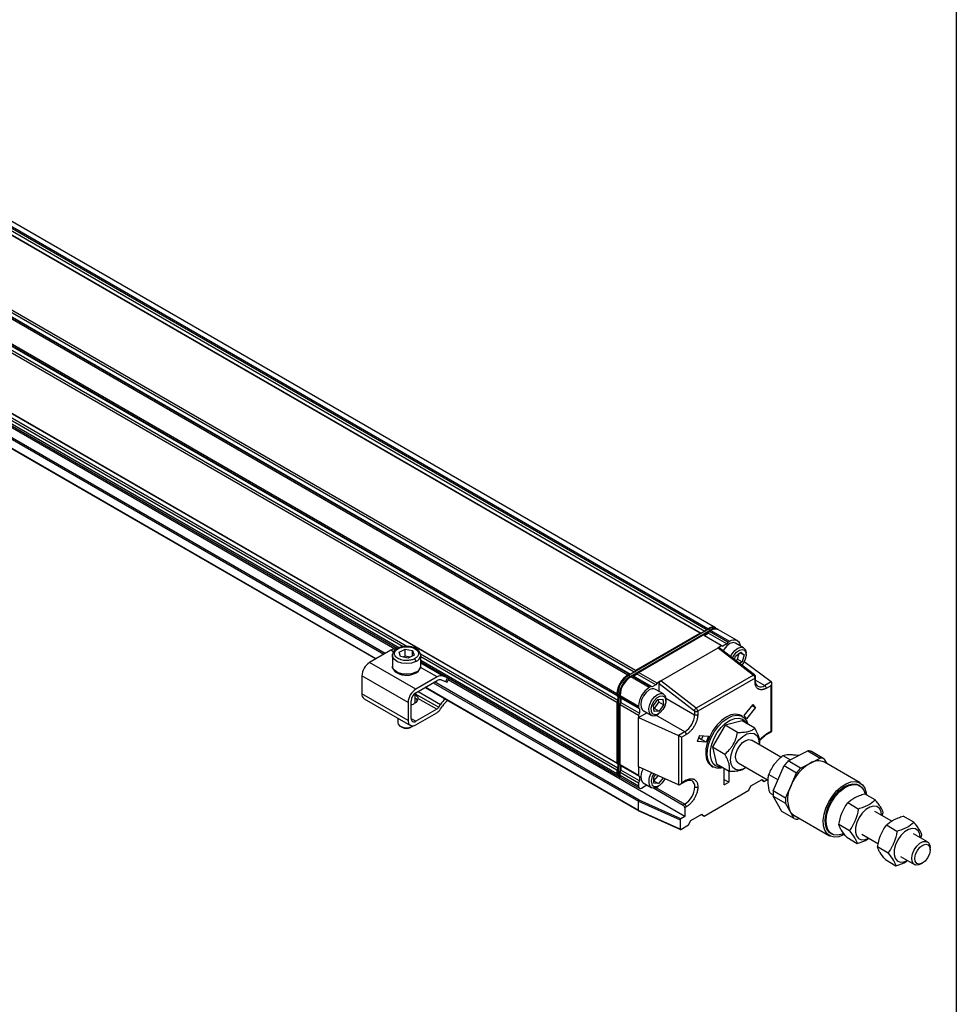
# Model space of a CAD drawing. Header units: millimetres. Extents: x 16 to 683, y 16 to 524.
# Tile 7 of 8: x 580 to 683, y 309 to 416. Entities that reach past the tile are written whole.
import ezdxf

# ---------------------------------------------------------------- set-up
doc = ezdxf.new("R2010")
doc.units = ezdxf.units.MM
doc.header["$LTSCALE"] = 2.5
doc.layers.add('TEXT', color=140, linetype='Continuous', lineweight=25)

msp = doc.modelspace()

# ---------------------------------------------------------------- linework, layer by layer
for p, q in [((654.637, 349.316), (385.263, 504.822)), ((654.756, 349.286), (385.397, 504.783)), ((655.16, 349.519), (385.801, 505.016)), ((655.31, 349.704), (385.936, 505.211)), ((655.479, 349.802), (386.105, 505.308)), ((656.312, 349.884), (386.938, 505.39)), ((646.724, 344.748), (377.35, 500.254)), ((646.892, 344.845), (377.518, 500.351)), ((647.011, 344.815), (377.653, 500.312)), ((647.415, 345.048), (378.057, 500.546)), ((647.566, 345.234), (378.192, 500.74)), ((645.545, 342.706), (376.171, 498.213)), ((645.545, 342.512), (376.171, 498.018)), ((645.545, 341.734), (376.171, 497.241)), ((645.631, 342.424), (376.272, 497.921)), ((645.631, 341.957), (376.272, 497.454)), ((645.545, 335.124), (376.171, 490.631)), ((645.631, 335.036), (376.272, 490.533)), ((622.587, 347.872), (400.157, 476.279)), ((622.173, 347.839), (400.185, 475.99)), ((621.772, 347.682), (400.185, 475.601)), ((400.185, 475.44), (621.551, 347.649)), ((620.224, 347.098), (401.694, 473.252)), ((621.257, 347.59), (403.192, 473.476)), ((400.656, 472.653), (619.186, 346.499)), ((619.214, 346.515), (400.684, 472.669)), ((401.56, 473.175), (620.089, 347.02)), ((655.564, 349.752), (646.809, 344.698)), ((646.975, 344.603), (655.73, 349.657)), ((655.31, 349.704), (655.196, 349.54)), ((655.479, 349.802), (655.31, 349.704)), ((655.564, 349.752), (655.73, 349.657)), ((655.647, 349.51), (655.815, 349.607)), ((655.73, 349.657), (655.773, 349.583)), ((655.815, 349.607), (657.836, 348.441)), ((656.563, 349.739), (656.397, 349.835)), ((658.669, 348.523), (656.649, 349.69)), ((654.637, 349.316), (647.566, 345.234)), ((647.902, 345.039), (654.973, 349.121)), ((654.751, 349.283), (654.637, 349.316)), ((654.973, 349.121), (656.994, 347.955)), ((654.973, 349.121), (655.088, 349.088)), ((655.533, 349.345), (655.088, 349.088)), ((655.088, 349.088), (655.108, 349.082)), ((655.108, 349.082), (655.512, 349.316)), ((655.108, 349.082), (657.128, 347.916)), ((655.512, 349.316), (655.533, 349.345)), ((657.533, 348.149), (655.512, 349.316)), ((655.533, 349.345), (655.647, 349.51)), ((657.667, 348.344), (655.647, 349.51)), ((620.84, 347.453), (618.514, 346.111)), ((621.142, 347.279), (620.84, 347.453)), ((621.738, 347.245), (622.389, 347.572)), ((622.389, 347.572), (623.205, 347.41)), ((622.393, 346.823), (622.389, 347.572)), ((623.195, 346.832), (623.205, 347.41)), ((623.205, 347.41), (623.371, 346.921)), ((650.327, 344.106), (656.59, 347.722)), ((656.994, 347.955), (656.59, 347.722)), ((656.59, 347.722), (660.462, 344.741)), ((660.579, 344.754), (656.717, 347.727)), ((656.994, 347.955), (657.128, 347.916)), ((657.533, 348.149), (657.128, 347.916)), ((657.242, 347.583), (657.135, 347.405)), ((657.667, 348.344), (657.533, 348.149)), ((657.667, 348.344), (657.836, 348.441)), ((659.378, 347.729), (658.502, 348.235)), ((621.007, 346.888), (621.025, 347.026)), ((621.032, 347.011), (621.007, 346.896)), ((621.007, 346.888), (621.007, 345.722)), ((621.903, 346.756), (621.738, 347.245)), ((622.719, 346.594), (621.903, 346.756)), ((622.393, 346.823), (622.158, 346.705)), ((622.954, 346.711), (622.393, 346.823)), ((623.371, 346.921), (622.719, 346.594)), ((645.631, 334.569), (624.077, 347.012)), ((624.102, 345.722), (624.102, 346.888)), ((645.545, 334.347), (624.102, 346.726)), ((645.545, 333.958), (624.102, 346.337)), ((658.383, 346.445), (658.489, 346.823)), ((658.489, 346.823), (659.065, 347.262)), ((658.518, 346.341), (658.718, 346.493)), ((658.718, 346.493), (658.897, 347.134)), ((658.718, 346.493), (659.223, 346.201)), ((658.99, 347.205), (659.432, 346.95)), ((659.065, 347.262), (659.432, 346.95)), ((659.432, 346.95), (659.223, 346.201)), ((659.654, 346.963), (659.654, 347.119)), ((623.564, 343.195), (618.514, 346.111)), ((625.89, 344.538), (624.083, 345.581)), ((624.102, 346.176), (645.644, 333.74)), ((626.54, 344.64), (624.102, 346.047)), ((647.566, 345.234), (647.452, 345.069)), ((659.223, 346.201), (658.96, 346.001)), ((662.402, 344.001), (659.437, 346.202)), ((622.723, 341.737), (617.672, 344.653)), ((617.672, 344.653), (617.672, 342.708)), ((625.89, 344.538), (623.564, 343.195)), ((626.323, 344.217), (626.816, 344.024)), ((627.032, 344.447), (626.54, 344.64)), ((627.032, 344.447), (626.816, 344.024)), ((626.99, 343.979), (627.199, 344.388)), ((652.953, 329.292), (627.109, 344.212)), ((646.892, 344.845), (646.724, 344.748)), ((646.809, 344.698), (646.724, 344.649)), ((646.975, 344.603), (646.809, 344.698)), ((647.006, 344.812), (646.892, 344.845)), ((646.975, 344.603), (647.018, 344.528)), ((647.061, 344.553), (647.229, 344.65)), ((649.081, 343.387), (647.061, 344.553)), ((647.229, 344.65), (649.249, 343.484)), ((647.229, 344.65), (647.343, 344.618)), ((647.788, 344.875), (647.343, 344.618)), ((647.343, 344.618), (647.364, 344.612)), ((647.364, 344.612), (647.768, 344.845)), ((649.384, 343.445), (647.364, 344.612)), ((647.768, 344.845), (647.788, 344.875)), ((649.788, 343.679), (647.768, 344.845)), ((647.788, 344.875), (647.902, 345.039)), ((649.923, 343.873), (647.902, 345.039)), ((660.462, 344.741), (654.199, 341.126)), ((660.63, 344.414), (654.367, 340.798)), ((660.63, 344.028), (660.63, 344.414)), ((660.7, 344.125), (660.7, 344.511)), ((660.7, 344.182), (661.708, 343.6)), ((623.564, 342.806), (625.89, 344.149)), ((624.573, 343.388), (647.921, 329.91)), ((647.902, 329.953), (624.601, 343.405)), ((625.477, 343.91), (647.902, 330.964)), ((647.966, 331.083), (625.612, 343.988)), ((649.249, 343.484), (649.081, 343.387)), ((649.384, 343.445), (649.249, 343.484)), ((649.788, 343.679), (649.384, 343.445)), ((650.623, 342.675), (649.748, 343.181)), ((649.923, 343.873), (649.788, 343.679)), ((650.327, 344.106), (649.923, 343.873)), ((650.158, 343.812), (654.003, 340.853)), ((650.158, 342.944), (650.158, 343.812)), ((654.199, 341.126), (650.327, 344.106)), ((662.402, 344.001), (661.708, 343.6)), ((661.876, 343.309), (662.401, 343.612)), ((662.401, 338.611), (662.401, 343.612)), ((662.471, 338.571), (662.471, 343.846)), ((622.723, 339.793), (617.672, 342.708)), ((617.918, 342.163), (622.969, 339.248)), ((623.507, 341.703), (623.507, 342.769)), ((623.507, 342.7), (626.064, 341.223)), ((625.854, 341.017), (623.805, 342.199)), ((623.826, 342.957), (626.276, 341.542)), ((645.545, 342.706), (645.545, 342.512)), ((645.545, 342.512), (645.631, 342.43)), ((645.631, 342.657), (645.631, 342.756)), ((645.631, 342.657), (645.797, 342.561)), ((645.631, 342.657), (645.631, 333.908)), ((645.797, 333.813), (645.797, 342.561)), ((645.797, 342.561), (645.883, 342.561)), ((645.882, 342.512), (647.902, 341.346)), ((645.882, 342.318), (645.882, 342.512)), ((647.902, 341.151), (645.882, 342.318)), ((645.968, 342.235), (645.882, 342.318)), ((645.983, 342.22), (645.968, 342.235)), ((645.968, 342.235), (645.968, 341.721)), ((648.003, 341.054), (645.983, 342.22)), ((645.983, 341.754), (645.983, 342.22)), ((649.55, 341.414), (650.02, 342.084)), ((650.02, 342.084), (650.554, 342.12)), ((650.112, 341.778), (650.081, 342.088)), ((650.554, 342.12), (650.617, 341.487)), ((650.888, 342.227), (654.031, 340.413)), ((650.899, 341.909), (650.899, 342.065)), ((622.723, 341.737), (622.723, 339.793)), ((623.059, 339.987), (623.059, 341.931)), ((623.127, 341.484), (623.059, 341.448)), ((623.184, 341.517), (623.127, 341.484)), ((623.497, 341.697), (623.44, 341.665)), ((625.854, 341.017), (623.564, 339.695)), ((626.064, 341.223), (626.276, 341.542)), ((626.274, 341.041), (626.487, 341.36)), ((645.631, 341.915), (645.545, 341.734)), ((645.545, 341.734), (645.545, 335.124)), ((645.882, 341.54), (645.968, 341.721)), ((645.882, 341.54), (647.902, 340.374)), ((645.882, 334.93), (645.882, 341.54)), ((645.968, 341.721), (645.983, 341.754)), ((645.983, 341.754), (648.003, 340.587)), ((647.902, 341.346), (647.902, 341.151)), ((647.902, 341.151), (648.003, 341.054)), ((648.003, 341.054), (648.003, 340.587)), ((649.613, 340.781), (649.55, 341.414)), ((649.581, 341.105), (649.641, 341.109)), ((649.641, 341.109), (650.112, 341.778)), ((649.641, 341.109), (650.146, 340.817)), ((650.617, 341.487), (650.112, 341.778)), ((650.617, 341.487), (650.146, 340.817)), ((659.443, 340.309), (660.434, 341.543)), ((660.687, 341.184), (659.695, 339.95)), ((660.317, 341.397), (660.687, 341.184)), ((660.687, 341.184), (660.434, 341.543)), ((621.602, 340.037), (621.602, 339.539)), ((623.059, 339.987), (623.564, 339.695)), ((623.564, 339.307), (625.854, 340.628)), ((647.902, 340.101), (648.825, 340.634)), ((648.003, 340.587), (647.902, 340.374)), ((647.902, 340.374), (647.902, 340.101)), ((647.902, 334.712), (647.902, 340.101)), ((647.902, 340.101), (652.259, 338.145)), ((648.414, 340.871), (649.29, 340.366)), ((650.146, 340.817), (649.613, 340.781)), ((652.953, 338.546), (649.81, 340.361)), ((649.957, 340.432), (650.091, 340.51)), ((654.031, 340.798), (654.031, 340.413)), ((654.367, 340.798), (654.367, 340.413)), ((659.262, 340.22), (659.094, 340.318)), ((659.695, 339.95), (659.443, 340.309)), ((621.881, 339.151), (622.083, 339.034)), ((622.992, 339.016), (623.026, 339.034)), ((623.026, 339.034), (623.228, 339.151)), ((623.179, 339.125), (623.31, 339.205)), ((657.367, 339.268), (655.967, 336.902)), ((659.235, 339.726), (657.367, 339.268)), ((658.733, 338.479), (657.367, 339.268)), ((660.601, 338.938), (659.235, 339.726)), ((652.953, 338.546), (652.259, 338.145)), ((652.282, 338.133), (652.282, 332.747)), ((652.597, 337.952), (653.122, 338.255)), ((652.597, 337.952), (652.597, 332.951)), ((654.563, 338.154), (654.311, 337.503)), ((654.589, 337.806), (654.434, 337.82)), ((654.563, 338.154), (655.555, 338.065)), ((654.757, 337.709), (654.589, 337.806)), ((654.757, 337.709), (654.797, 337.706)), ((654.797, 337.706), (654.957, 338.118)), ((655.302, 337.414), (654.797, 337.706)), ((655.555, 338.065), (655.302, 337.414)), ((661.827, 338.199), (662.471, 338.571)), ((662.401, 338.611), (661.876, 338.308)), ((655.302, 337.414), (654.311, 337.503)), ((655.967, 336.902), (657.333, 336.113)), ((655.967, 336.902), (656.436, 334.994)), ((663.467, 335.759), (660.233, 337.625)), ((661.092, 337.13), (661.097, 337.163)), ((663.672, 335.971), (664.506, 335.489)), ((664.252, 335.36), (666.409, 336.459)), ((665.331, 335.993), (665.408, 335.949)), ((666.409, 336.459), (667.756, 335.682)), ((666.677, 335.132), (667.756, 335.682)), ((668.162, 335.607), (666.815, 336.385)), ((668.162, 335.607), (668.476, 335.067)), ((645.545, 335.124), (645.631, 335.042)), ((645.631, 334.528), (645.545, 334.347)), ((647.902, 333.764), (645.882, 334.93)), ((645.968, 334.848), (645.882, 334.93)), ((645.968, 334.848), (645.968, 334.333)), ((645.983, 334.833), (645.968, 334.848)), ((648.003, 333.666), (645.983, 334.833)), ((645.983, 334.366), (645.983, 334.833)), ((652.259, 332.756), (647.902, 334.712)), ((647.902, 334.712), (647.902, 333.764)), ((655.904, 334.791), (656.072, 334.694)), ((657.802, 334.205), (656.436, 334.994)), ((657.246, 332.743), (657.246, 334.526)), ((658.805, 335.151), (662.08, 333.26)), ((659.612, 334.613), (659.663, 334.655)), ((662.63, 332.088), (663.818, 334.857)), ((663.818, 334.857), (665.165, 334.08)), ((665.599, 334.582), (664.252, 335.36)), ((665.599, 334.582), (666.677, 335.132)), ((672.112, 332.967), (668.206, 335.222)), ((645.545, 334.347), (645.545, 333.958)), ((645.797, 333.813), (645.631, 333.908)), ((645.73, 333.69), (645.895, 333.595)), ((645.797, 333.813), (645.882, 333.813)), ((645.882, 334.152), (645.968, 334.333)), ((645.882, 334.152), (647.902, 332.986)), ((645.882, 333.763), (645.882, 334.152)), ((647.902, 332.597), (645.882, 333.763)), ((645.968, 334.333), (645.983, 334.366)), ((645.981, 333.545), (648.001, 332.379)), ((648.003, 333.2), (645.983, 334.366)), ((647.902, 333.764), (648.003, 333.666)), ((648.003, 333.666), (648.003, 333.2)), ((649.579, 333.603), (649.789, 333.865)), ((649.58, 332.93), (649.579, 333.603)), ((649.58, 333.177), (650.041, 333.752)), ((650.584, 333.508), (650.085, 332.886)), ((657.751, 334.235), (657.751, 333.034)), ((662.14, 333.895), (663.154, 333.309)), ((664.571, 332.695), (665.165, 334.08)), ((648.003, 333.2), (647.902, 332.986)), ((647.902, 332.986), (647.902, 332.597)), ((648.239, 332.403), (648.825, 332.741)), ((648.414, 332.978), (649.29, 332.473)), ((649.546, 332.41), (652.785, 330.541)), ((649.58, 333.177), (649.58, 333.177)), ((649.58, 333.177), (650.085, 332.886)), ((650.085, 332.886), (649.58, 332.93)), ((649.795, 332.461), (652.953, 330.638)), ((649.957, 332.539), (650.091, 332.617)), ((652.428, 332.773), (653.072, 333.145)), ((653.122, 333.254), (652.597, 332.951)), ((657.246, 333.326), (657.751, 333.034)), ((657.246, 332.743), (657.751, 333.034)), ((659.94, 332.159), (660.167, 332.64)), ((660.167, 332.64), (661.396, 333.35)), ((661.321, 333.306), (661.624, 333.131)), ((661.396, 333.35), (661.624, 333.131)), ((661.624, 333.131), (661.964, 333.327)), ((663.977, 331.31), (664.571, 332.695)), ((672.07, 332.662), (671.969, 332.72)), ((655.058, 329.341), (659.94, 332.159)), ((662.268, 331.841), (662.6, 331.649)), ((662.602, 331.511), (663.949, 330.733)), ((663.571, 329.841), (662.602, 331.511)), ((663.977, 331.31), (662.63, 332.088)), ((673.758, 331.106), (672.605, 331.772)), ((647.902, 330.964), (652.448, 328.923)), ((647.902, 329.953), (647.902, 330.964)), ((652.516, 329.04), (647.966, 331.083)), ((652.953, 330.638), (652.785, 330.541)), ((653.122, 330.346), (652.953, 330.249)), ((652.953, 330.249), (652.953, 329.292)), ((664.433, 329.898), (663.949, 330.733)), ((671.912, 330.112), (670.759, 330.777)), ((652.448, 327.912), (647.902, 329.953)), ((647.923, 329.909), (652.471, 327.867)), ((652.953, 329.292), (652.516, 329.04)), ((653.601, 328.85), (654.83, 329.559)), ((654.755, 329.516), (655.058, 329.341)), ((654.83, 329.559), (655.058, 329.341)), ((664.918, 329.063), (663.571, 329.841)), ((664.918, 329.063), (664.433, 329.898)), ((664.873, 329.448), (668.779, 327.194)), ((675.577, 328.768), (673.736, 329.831)), ((674.534, 329.37), (674.627, 329.726)), ((677.984, 328.666), (676.831, 329.332)), ((652.448, 328.923), (652.448, 327.912)), ((652.516, 327.873), (653.374, 328.369)), ((653.374, 328.369), (653.601, 328.85)), ((665.507, 329.083), (665.324, 328.989)), ((670.936, 327.738), (669.783, 328.404)), ((676.138, 327.672), (674.985, 328.338)), ((668.922, 327.441), (669.023, 327.383)), ((670.652, 327.024), (671.805, 326.358)), ((672.307, 327.356), (674.108, 326.317)), ((679.477, 326.516), (677.962, 327.391)), ((678.759, 326.931), (678.853, 327.287)), ((675.161, 325.298), (674.009, 325.964)), ((676.533, 324.917), (678.048, 324.042)), ((679.773, 325.668), (679.773, 325.862)), ((674.878, 324.584), (676.031, 323.919)), ((678.763, 324.113), (678.931, 324.21))]:
    msp.add_line(p, q)
at = {"flags": 128}
for points in [[(657.836, 348.441), (658.065, 348.547), (658.287, 348.598), (658.49, 348.59), (658.669, 348.523), (658.815, 348.402), (658.924, 348.229), (658.991, 348.013), (659.002, 347.946)], [(658.502, 348.235), (658.227, 348.296), (657.89, 348.199), (657.547, 347.95), (657.242, 347.583)], [(657.95, 346.778), (658.117, 347.078), (658.422, 347.444), (658.766, 347.693), (659.102, 347.791), (659.386, 347.725), (659.578, 347.503), (659.653, 347.156), (659.654, 347.119)], [(658.167, 346.611), (658.337, 346.928), (658.616, 347.259), (658.93, 347.474), (659.231, 347.54), (659.474, 347.447), (659.62, 347.209), (659.649, 346.864), (659.556, 346.462), (659.355, 346.066), (659.175, 345.835)], [(623.57, 346.214), (623.11, 346.054), (622.582, 345.995), (622.051, 346.043), (621.581, 346.194), (621.228, 346.428), (621.035, 346.717), (621.007, 346.888)], [(623.57, 345.048), (623.11, 344.888), (622.582, 344.829), (622.051, 344.877), (621.581, 345.027), (621.228, 345.261), (621.035, 345.551), (621.007, 345.722)], [(626.816, 344.024), (626.903, 343.992), (626.962, 343.976), (626.989, 343.977), (626.99, 343.979)], [(649.081, 343.115), (648.74, 342.845), (648.446, 342.464), (648.237, 342.024), (648.142, 341.585), (648.174, 341.205), (648.329, 340.936), (648.414, 340.871)], [(649.195, 340.439), (649.046, 340.713), (649.019, 341.096), (649.119, 341.537), (649.332, 341.976), (649.629, 342.353), (649.971, 342.618), (650.31, 342.734), (650.602, 342.687), (650.807, 342.482), (650.896, 342.147), (650.899, 342.065)], [(649.439, 340.515), (649.306, 340.769), (649.292, 341.125), (649.401, 341.529), (649.614, 341.921), (649.9, 342.239), (650.215, 342.437), (650.511, 342.483), (650.743, 342.37), (650.876, 342.117), (650.89, 341.761), (650.782, 341.357), (650.568, 340.965), (650.282, 340.647), (649.967, 340.449), (649.671, 340.403), (649.439, 340.515)], [(659.094, 340.318), (658.93, 340.394), (658.489, 340.467), (657.995, 340.382), (657.474, 340.145), (656.955, 339.769), (656.465, 339.273), (656.03, 338.684), (655.675, 338.034), (655.418, 337.359), (655.273, 336.694), (655.248, 336.076), (655.345, 335.537), (655.557, 335.107), (655.875, 334.809), (655.904, 334.791)], [(657.078, 334.602), (656.919, 334.568), (656.448, 334.562), (656.043, 334.712), (655.726, 335.01), (655.513, 335.44), (655.417, 335.978), (655.441, 336.597), (655.586, 337.262), (655.843, 337.937), (656.198, 338.587), (656.633, 339.175), (657.123, 339.671), (657.643, 340.048), (658.164, 340.285), (658.658, 340.37), (659.099, 340.297), (659.462, 340.072), (659.729, 339.705), (659.851, 339.37)], [(657, 334.669), (656.795, 334.669), (656.392, 334.785), (656.073, 335.05), (655.857, 335.45), (655.755, 335.96), (655.774, 336.552), (655.913, 337.191), (656.164, 337.84), (656.512, 338.461), (656.937, 339.017), (657.414, 339.478), (657.916, 339.815), (658.413, 340.01), (658.876, 340.051), (659.279, 339.935), (659.598, 339.67), (659.749, 339.43)], [(621.602, 339.539), (621.651, 339.365), (621.836, 339.178), (622.13, 339.047), (622.488, 338.991), (622.857, 339.018), (623.179, 339.125)], [(659.655, 334.66), (659.304, 334.468), (658.875, 334.363), (658.498, 334.421), (658.203, 334.64), (658.015, 334.999), (657.949, 335.472), (658.01, 336.018), (658.193, 336.595), (658.484, 337.155), (658.859, 337.652), (659.287, 338.048), (659.734, 338.308), (660.163, 338.414), (660.541, 338.355), (660.835, 338.137), (661.023, 337.777), (661.089, 337.305), (661.084, 337.135)], [(658.805, 335.151), (658.792, 335.159), (658.596, 335.382), (658.511, 335.726), (658.548, 336.15), (658.702, 336.603), (658.955, 337.03), (659.276, 337.38), (659.626, 337.61), (659.963, 337.692), (660.233, 337.625)], [(648.398, 334.489), (648.237, 334.131), (648.142, 333.691), (648.174, 333.311), (648.329, 333.042), (648.414, 332.978)], [(650.766, 333.426), (650.733, 333.353), (650.496, 332.976), (650.197, 332.686), (649.883, 332.528), (649.6, 332.525), (649.392, 332.679)], [(670.402, 327.334), (670.308, 327.284), (669.788, 327.087), (669.301, 327.04), (668.871, 327.146), (668.52, 327.399), (668.266, 327.786), (668.121, 328.289), (668.093, 328.881), (668.182, 329.533), (668.385, 330.213), (668.692, 330.886), (669.086, 331.519), (669.549, 332.08), (670.056, 332.54), (670.583, 332.877), (671.103, 333.074), (671.591, 333.121), (672.02, 333.015), (672.371, 332.762), (672.625, 332.375), (672.77, 331.872), (672.795, 331.662)], [(668.922, 327.441), (668.752, 327.564), (668.482, 327.921), (668.327, 328.404), (668.294, 328.984), (668.387, 329.628), (668.599, 330.298), (668.919, 330.955), (669.327, 331.562), (669.8, 332.082), (670.311, 332.487), (670.83, 332.751), (671.326, 332.86), (671.771, 332.808), (671.969, 332.72)], [(670.35, 327.431), (670.162, 327.352), (669.666, 327.243), (669.221, 327.295), (668.853, 327.506), (668.583, 327.863), (668.428, 328.346), (668.395, 328.926), (668.488, 329.569), (668.7, 330.239), (669.02, 330.897), (669.428, 331.503), (669.901, 332.024), (670.412, 332.428), (670.931, 332.693), (671.427, 332.802), (671.872, 332.749), (672.24, 332.539), (672.51, 332.181), (672.658, 331.741)], [(674.453, 329.417), (674.402, 329.824), (674.23, 330.176), (673.951, 330.387), (673.589, 330.438), (673.176, 330.326), (672.75, 330.059), (672.348, 329.663), (672.006, 329.171), (671.754, 328.628), (671.614, 328.082), (671.6, 327.582), (671.712, 327.171), (671.94, 326.887), (672.265, 326.754), (672.265, 326.754)], [(678.678, 326.977), (678.628, 327.385), (678.456, 327.736), (678.177, 327.947), (677.815, 327.999), (677.402, 327.886), (676.976, 327.62), (676.574, 327.223), (676.232, 326.732), (675.98, 326.189), (675.84, 325.643), (675.826, 325.142), (675.938, 324.731), (676.166, 324.447), (676.491, 324.315), (676.491, 324.315)], [(672.265, 326.754), (672.656, 326.785), (673.024, 326.942)], [(678.763, 324.113), (678.529, 324.01), (678.207, 323.984), (677.952, 324.115), (677.795, 324.386), (677.754, 324.765), (677.835, 325.206), (678.028, 325.656), (678.309, 326.06), (678.646, 326.37), (678.996, 326.549), (679.318, 326.574), (679.573, 326.443), (679.73, 326.172), (679.773, 325.862)], [(679.771, 325.61), (679.689, 325.196), (679.49, 324.779), (679.207, 324.423), (678.882, 324.183), (678.564, 324.095), (678.302, 324.173), (678.136, 324.404), (678.091, 324.754), (678.173, 325.168), (678.371, 325.585), (678.655, 325.941), (678.98, 326.181), (679.298, 326.269), (679.56, 326.191), (679.726, 325.96), (679.771, 325.61)], [(676.491, 324.315), (676.882, 324.345), (677.25, 324.503)]]:
    msp.add_lwpolyline(points, dxfattribs=at)
for centre, radius, start, end in [((655.959, 349.157), 0.804, 60.62871, 126.68235), ((656.052, 349.071), 0.838, 65.69288, 125.61758), ((656.209, 349.037), 0.783, 59.63611, 127.6786), ((656.303, 348.926), 0.838, 65.69288, 125.61758), ((621.294, 346.747), 0.839, 81.76418, 122.7422), ((623.317, 346.961), 0.788, 288.72904, 354.73707), ((619.499, 344.569), 1.83, 122.60548, 177.39452), ((623.317, 345.794), 0.788, 288.72904, 354.73707), ((626.322, 343.907), 0.764, 73.44019, 124.40371), ((626.178, 343.729), 0.509, 73.44019, 124.40371), ((627.32, 345.083), 0.698, 245.62448, 258.42813), ((648.104, 342.59), 2.561, 122.60548, 177.39452), ((648.19, 342.541), 2.561, 122.60548, 177.39452), ((648.004, 342.648), 2.375, 122.60548, 177.39452), ((648.355, 342.445), 2.561, 122.60548, 177.39452), ((648.441, 342.396), 2.561, 122.60548, 177.39452), ((660.53, 344.657), 0.108, 63.21317, 129.29417), ((660.184, 344.391), 0.447, 2.89981, 51.62855), ((661.377, 344.14), 0.751, 173.70113, 234.98669), ((660.581, 344.523), 0.12, 294.37566, 354.29376), ((624.55, 341.654), 1.83, 122.60548, 177.39452), ((650.461, 341.229), 2.561, 122.60548, 177.39452), ((649.467, 342.62), 0.627, 63.39142, 127.91903), ((660.581, 344.137), 0.12, 294.37466, 354.3052), ((661.261, 344.223), 0.766, 245.69288, 305.61758), ((661.511, 343.292), 0.366, 2.60548, 57.39452), ((618.238, 342.636), 0.571, 172.74417, 235.94365), ((624.156, 341.881), 1.098, 122.60548, 177.39452), ((623.301, 342.163), 0.506, 292.85477, 4.08578), ((628.748, 339.912), 2.961, 131.82578, 146.59295), ((622.807, 342.465), 1.021, 291.66932, 308.3253), ((625.507, 341.58), 0.661, 301.60274, 327.3774), ((625.161, 341.754), 1.322, 301.60274, 327.3774), ((628.184, 340.269), 2.018, 123.61077, 147.25938), ((654.425, 340.757), 0.433, 121.48952, 167.14401), ((653.921, 340.776), 0.447, 2.89981, 51.62855), ((623.367, 339.937), 0.312, 170.78596, 309.20329), ((649.58, 340.941), 0.633, 232.55954, 306.45997), ((651.691, 340.519), 2.342, 302.60548, 357.39452), ((654.199, 341.123), 0.366, 242.60967, 297.39033), ((654.199, 340.738), 0.366, 242.60967, 297.39033), ((622.556, 339.951), 1.032, 242.69949, 295.00468), ((623.236, 339.709), 0.52, 170.78596, 309.20329), ((652.756, 338.238), 0.366, 2.60548, 57.39452), ((661.763, 338.293), 0.114, 303.3721, 7.32414), ((666.367, 335.08), 1.38, 71.0476, 88.25362), ((667.714, 334.302), 1.38, 71.0476, 88.25362), ((668.356, 331.373), 5.722, 135.83123, 142.48859), ((669.163, 330.854), 4.948, 120.16213, 158.15769), ((669.703, 330.595), 5.722, 135.83123, 142.48859), ((667.524, 333.786), 1.59, 64.58582, 122.16823), ((645.758, 333.926), 0.215, 171.38466, 251.84548), ((645.857, 333.88), 0.228, 172.74417, 235.94365), ((646.014, 333.784), 0.219, 172.45185, 250.7783), ((646.109, 333.735), 0.228, 172.74417, 235.94365), ((650.506, 333.18), 1.48, 142.90936, 202.62734), ((650.596, 333.165), 1.299, 142.13151, 202.01039), ((648.108, 332.564), 0.208, 170.78596, 309.20329), ((649.586, 332.998), 0.59, 220.97441, 308.89993), ((651.676, 332.635), 2.37, 302.60548, 357.39452), ((653.005, 333.241), 0.117, 305.01343, 6.29875), ((653.266, 332.602), 0.782, 354.497, 52.96644), ((667.483, 331.15), 3.296, 152.05059, 202.3145), ((666.36, 331.615), 3.759, 172.77676, 181.58833), ((667.706, 330.838), 3.759, 172.77676, 181.58833), ((652.588, 330.233), 0.366, 2.60548, 57.39452), ((652.756, 330.33), 0.366, 2.60548, 57.39452), ((665.481, 330.483), 1.2, 209.17221, 239.57269), ((665.366, 330.368), 1.38, 251.0476, 268.25362)]:
    msp.add_arc(centre, radius, start, end)
for centre, major_axis, ratio, start_param, end_param in [((656.59, 347.525), (0.117, 0.209), 0.5772719, 6.1994796, 7.0548047), ((650.327, 343.909), (0.117, 0.209), 0.5772719, 0.7716194, 2.3424157), ((662.233, 343.709), (0.168, 0.292), 0.5773346, 4.7124296, 6.1588709), ((662.402, 343.807), (-0.099, 0.217), 0.5017093, 5.4219715, 5.5463265), ((652.259, 337.951), (-0.144, 0.191), 0.6437924, 5.2938355, 5.4181905), ((652.428, 338.049), (0.238, -0.137), 0.0000704, 0.7854388, 2.2318791), ((662.233, 338.708), (0.238, -0.137), 0.0000704, 0.0000406, 0.7854388), ((652.259, 332.95), (-0.144, 0.191), 0.6437924, 2.2765979, 2.4009529), ((652.428, 333.048), (0.168, 0.292), 0.5773346, 3.2659883, 4.7124296), ((647.966, 331.005), (0.0434, 0.0849), 0.5404482, 0.7578647, 2.3286611), ((647.966, 329.994), (0.0434, 0.0849), 0.5404482, 2.3286611, 3.1690448), ((652.516, 328.962), (0.0484, 0.0825), 0.5773476, 0.7930691, 2.3638654), ((652.516, 327.951), (0.0484, 0.0825), 0.5773476, 2.3638654, 3.9346617)]:
    msp.add_ellipse(centre, major_axis=major_axis, ratio=ratio, start_param=start_param, end_param=end_param)
for points, knots in [([(621.586, 347.671), (621.518, 347.631), (621.369, 347.546), (621.188, 347.371), (621.059, 347.187), (621.04, 347.06), (621.032, 347.011)], [0, 0, 0, 0, 0.22599992, 0.49238055, 0.8022916, 1, 1, 1, 1]), ([(623.414, 346.512), (623.332, 346.471), (623.23, 346.43), (622.976, 346.363), (622.823, 346.336), (622.475, 346.321), (622.279, 346.334), (621.991, 346.398), (621.897, 346.426), (621.72, 346.497), (621.638, 346.539), (621.495, 346.634), (621.434, 346.687), (621.337, 346.797), (621.301, 346.855), (621.232, 347.029), (621.237, 347.143), (621.31, 347.34), (621.377, 347.423), (621.528, 347.559), (621.612, 347.612), (621.695, 347.653)], [0, 0, 0, 0, 0.125, 0.125, 0.25, 0.25, 0.375, 0.375, 0.4375, 0.4375, 0.5, 0.5, 0.5625, 0.5625, 0.625, 0.625, 0.75, 0.75, 0.875, 0.875, 1, 1, 1, 1]), ([(622.797, 347.857), (622.694, 347.868), (622.422, 347.896), (621.985, 347.834), (621.716, 347.724), (621.586, 347.671)], [0, 0, 0, 0, 0.24270791, 0.63586105, 1, 1, 1, 1]), ([(621.588, 347.667), (621.59, 347.67), (621.604, 347.684), (621.643, 347.68), (621.678, 347.662), (621.695, 347.653)], [0, 0, 0, 0, 0.1037548, 0.5693318, 1, 1, 1, 1]), ([(621.695, 347.653), (621.777, 347.694), (621.879, 347.735), (622.132, 347.803), (622.285, 347.829), (622.633, 347.844), (622.829, 347.831), (623.117, 347.768), (623.212, 347.739), (623.388, 347.669), (623.47, 347.627), (623.614, 347.531), (623.675, 347.479), (623.772, 347.368), (623.807, 347.31), (623.876, 347.137), (623.871, 347.023), (623.798, 346.826), (623.732, 346.742), (623.581, 346.606), (623.496, 346.554), (623.414, 346.512)], [0, 0, 0, 0, 0.125, 0.125, 0.25, 0.25, 0.375, 0.375, 0.4375, 0.4375, 0.5, 0.5, 0.5625, 0.5625, 0.625, 0.625, 0.75, 0.75, 0.875, 0.875, 1, 1, 1, 1]), ([(624.102, 346.881), (624.092, 346.972), (624.072, 347.155), (623.91, 347.398), (623.675, 347.597), (623.363, 347.749), (623.063, 347.844), (622.858, 347.854), (622.797, 347.857)], [0, 0, 0, 0, 0.1760324, 0.3570723, 0.5371187, 0.7121716, 0.9143645, 1, 1, 1, 1]), ([(623.414, 346.512), (623.432, 346.5), (623.452, 346.483), (623.491, 346.438), (623.509, 346.411), (623.54, 346.353), (623.552, 346.322), (623.567, 346.264), (623.57, 346.237), (623.57, 346.214)], [0, 0, 0, 0, 0.25, 0.25, 0.5, 0.5, 0.75, 0.75, 1, 1, 1, 1]), ([(621.007, 345.729), (621.017, 345.639), (621.036, 345.455), (621.198, 345.213), (621.434, 345.013), (621.745, 344.86), (622.062, 344.763), (622.284, 344.753), (622.362, 344.749)], [0, 0, 0, 0, 0.171909, 0.3487083, 0.5245372, 0.6954896, 0.8929464, 1, 1, 1, 1]), ([(623.522, 344.94), (623.591, 344.979), (623.74, 345.064), (623.921, 345.239), (624.049, 345.423), (624.069, 345.55), (624.076, 345.599)], [0, 0, 0, 0, 0.2259999, 0.4923805, 0.8022916, 1, 1, 1, 1]), ([(622.362, 344.749), (622.449, 344.741), (622.704, 344.715), (623.124, 344.777), (623.393, 344.887), (623.522, 344.94)], [0, 0, 0, 0, 0.2116077, 0.6209067, 1, 1, 1, 1]), ([(623.57, 345.048), (623.568, 345.021), (623.564, 344.971), (623.534, 344.952), (623.52, 344.943)], [0, 0, 0, 0, 0.5278601, 1, 1, 1, 1]), ([(660.7, 344.511), (660.698, 344.533), (660.695, 344.577), (660.667, 344.648), (660.627, 344.711), (660.595, 344.74), (660.579, 344.754)], [0, 0, 0, 0, 0.247476, 0.5072629, 0.7632429, 1, 1, 1, 1]), ([(661.876, 343.309), (661.854, 343.296), (661.809, 343.271), (661.742, 343.239), (661.676, 343.211), (661.61, 343.187), (661.545, 343.168), (661.481, 343.154), (661.399, 343.141), (661.302, 343.136), (661.193, 343.147), (661.089, 343.174), (660.994, 343.219), (660.907, 343.279), (660.832, 343.355), (660.768, 343.445), (660.717, 343.545), (660.678, 343.654), (660.65, 343.77), (660.633, 343.894), (660.631, 343.983), (660.63, 344.028)], [0, 0, 0, 0, 0.034521, 0.0687986, 0.1029323, 0.1370227, 0.1711708, 0.2054771, 0.2400408, 0.3042642, 0.3686659, 0.4342545, 0.5000278, 0.5656151, 0.6313898, 0.6956092, 0.7600149, 0.8202466, 0.879961, 0.9396987, 1, 1, 1, 1]), ([(623.507, 342.603), (623.561, 342.569), (623.689, 342.488), (623.774, 342.322), (623.798, 342.229), (623.805, 342.199)], [0, 0, 0, 0, 0.3340114, 0.7918093, 1, 1, 1, 1]), ([(623.748, 341.937), (623.737, 341.965), (623.697, 342.064), (623.603, 342.165), (623.507, 342.203), (623.507, 342.203)], [0, 0, 0, 0, 0.2868529, 0.9994905, 1, 1, 1, 1]), ([(654.367, 340.413), (654.367, 340.386), (654.366, 340.334), (654.361, 340.254), (654.352, 340.172), (654.339, 340.089), (654.323, 340.005), (654.304, 339.919), (654.274, 339.808), (654.23, 339.67), (654.166, 339.507), (654.09, 339.344), (654.004, 339.184), (653.909, 339.029), (653.805, 338.883), (653.696, 338.745), (653.583, 338.622), (653.47, 338.511), (653.355, 338.413), (653.239, 338.326), (653.161, 338.279), (653.122, 338.255)], [0, 0, 0, 0, 0.034521, 0.0687986, 0.1029323, 0.1370227, 0.1711708, 0.2054771, 0.2400408, 0.3042642, 0.3686659, 0.4342545, 0.5000278, 0.5656151, 0.6313898, 0.6956092, 0.7600149, 0.8202466, 0.879961, 0.9396987, 1, 1, 1, 1]), ([(654.003, 340.853), (654.01, 340.847), (654.017, 340.838), (654.028, 340.818), (654.031, 340.807), (654.031, 340.798)], [0, 0, 0, 0, 0.5, 0.5, 1, 1, 1, 1]), ([(659.888, 338.581), (660.05, 338.621), (660.187, 338.672), (660.421, 338.793), (660.518, 338.863), (660.601, 338.938)], [0, 0, 0, 0, 0.5, 0.5, 1, 1, 1, 1]), ([(660.601, 338.938), (660.759, 338.622), (661.077, 337.986), (661.142, 337.421), (661.099, 337.192), (661.093, 337.163)], [0, 0, 0, 0, 0.4636199, 0.9324184, 1, 1, 1, 1]), ([(657.333, 336.113), (657.511, 336.264), (657.68, 336.424), (657.913, 336.686), (657.988, 336.777), (658.129, 336.968), (658.195, 337.068), (658.375, 337.373), (658.472, 337.586), (658.628, 338.025), (658.687, 338.253), (658.733, 338.479)], [0, 0, 0, 0, 0.25, 0.25, 0.375, 0.375, 0.5, 0.5, 0.75, 0.75, 1, 1, 1, 1]), ([(658.733, 338.479), (658.947, 338.478), (659.154, 338.483), (659.445, 338.507), (659.539, 338.517), (659.72, 338.544), (659.807, 338.561), (659.888, 338.581)], [0, 0, 0, 0, 0.5, 0.5, 0.75, 0.75, 1, 1, 1, 1]), ([(661.046, 337.458), (661.071, 337.499), (661.203, 337.724), (661.49, 338.045), (661.758, 338.227), (661.876, 338.308)], [0, 0, 0, 0, 0.11224627, 0.60804036, 1, 1, 1, 1]), ([(661.127, 337.515), (661.127, 337.515), (661.215, 337.678), (661.463, 337.942), (661.709, 338.116), (661.827, 338.199)], [0, 0, 0, 0, 0.0005749, 0.5208434, 1, 1, 1, 1]), ([(657.802, 334.205), (657.831, 334.319), (657.848, 334.442), (657.848, 334.647), (657.843, 334.719), (657.824, 334.871), (657.809, 334.951), (657.748, 335.197), (657.687, 335.37), (657.531, 335.734), (657.437, 335.923), (657.333, 336.113)], [0, 0, 0, 0, 0.25, 0.25, 0.375, 0.375, 0.5, 0.5, 0.75, 0.75, 1, 1, 1, 1]), ([(662.14, 333.895), (662.303, 334.284), (662.501, 334.66), (662.827, 335.101), (662.896, 335.188), (663.038, 335.356), (663.112, 335.438), (663.341, 335.676), (663.503, 335.826), (663.672, 335.971)], [0, 0, 0, 0, 0.5, 0.5, 0.625, 0.625, 0.75, 0.75, 1, 1, 1, 1]), ([(663.672, 335.971), (663.856, 336.025), (664.075, 336.06), (664.428, 336.065), (664.502, 336.064), (664.655, 336.059), (664.734, 336.054), (664.979, 336.035), (665.152, 336.016), (665.331, 335.993)], [0, 0, 0, 0, 0.5, 0.5, 0.625, 0.625, 0.75, 0.75, 1, 1, 1, 1]), ([(659.603, 334.626), (659.462, 334.522), (659.291, 334.395), (659.008, 334.32), (658.958, 334.307)], [0, 0, 0, 0, 0.8218448, 1, 1, 1, 1]), ([(653.122, 333.254), (653.144, 333.267), (653.19, 333.292), (653.257, 333.325), (653.324, 333.353), (653.391, 333.377), (653.456, 333.396), (653.521, 333.41), (653.604, 333.423), (653.702, 333.428), (653.812, 333.417), (653.917, 333.39), (654.013, 333.345), (654.1, 333.284), (654.177, 333.207), (654.241, 333.117), (654.293, 333.015), (654.332, 332.905), (654.36, 332.788), (654.377, 332.662), (654.379, 332.572), (654.38, 332.527)], [0, 0, 0, 0, 0.0345212, 0.068799, 0.1029328, 0.1370231, 0.1711712, 0.2054773, 0.2400408, 0.3042652, 0.3686659, 0.4342555, 0.5000279, 0.5656161, 0.6313898, 0.6956101, 0.7600149, 0.820247, 0.8799615, 0.9396991, 1, 1, 1, 1]), ([(658.958, 334.307), (658.795, 334.267), (658.615, 334.241), (658.226, 334.209), (658.017, 334.204), (657.802, 334.205)], [0, 0, 0, 0, 0.5, 0.5, 1, 1, 1, 1]), ([(662.268, 331.841), (662.16, 332.227), (662.084, 332.599), (662.056, 333.036), (662.054, 333.122), (662.056, 333.287), (662.06, 333.368), (662.082, 333.603), (662.107, 333.752), (662.14, 333.895)], [0, 0, 0, 0, 0.5, 0.5, 0.625, 0.625, 0.75, 0.75, 1, 1, 1, 1]), ([(653.072, 333.145), (653.193, 333.204), (653.442, 333.326), (653.629, 333.265), (653.724, 333.233)], [0, 0, 0, 0, 0.4865072, 1, 1, 1, 1]), ([(654.38, 332.527), (654.38, 332.501), (654.379, 332.448), (654.374, 332.366), (654.365, 332.284), (654.352, 332.2), (654.336, 332.115), (654.316, 332.028), (654.286, 331.916), (654.241, 331.777), (654.177, 331.612), (654.1, 331.447), (654.013, 331.285), (653.917, 331.129), (653.812, 330.981), (653.702, 330.842), (653.588, 330.717), (653.473, 330.605), (653.358, 330.506), (653.24, 330.419), (653.161, 330.371), (653.122, 330.346)], [0, 0, 0, 0, 0.0345212, 0.068799, 0.1029328, 0.1370231, 0.1711712, 0.2054774, 0.2400408, 0.3042652, 0.3686659, 0.4342555, 0.5000279, 0.5656161, 0.6313898, 0.6956101, 0.7600149, 0.820247, 0.8799615, 0.9396991, 1, 1, 1, 1]), ([(654.044, 332.527), (654.064, 332.516), (654.089, 332.505), (654.146, 332.491), (654.179, 332.487), (654.245, 332.487), (654.278, 332.491), (654.336, 332.505), (654.361, 332.516), (654.38, 332.527)], [0, 0, 0, 0, 0.25, 0.25, 0.5, 0.5, 0.75, 0.75, 1, 1, 1, 1]), ([(670.759, 330.777), (670.974, 330.99), (671.224, 331.187), (671.616, 331.398), (671.698, 331.439), (671.867, 331.515), (671.954, 331.551), (672.222, 331.654), (672.411, 331.715), (672.605, 331.772)], [0, 0, 0, 0, 0.5, 0.5, 0.625, 0.625, 0.75, 0.75, 1, 1, 1, 1]), ([(669.783, 328.404), (669.855, 328.841), (669.961, 329.267), (670.169, 329.772), (670.214, 329.871), (670.309, 330.064), (670.36, 330.158), (670.519, 330.434), (670.636, 330.609), (670.759, 330.777)], [0, 0, 0, 0, 0.5, 0.5, 0.625, 0.625, 0.75, 0.75, 1, 1, 1, 1]), ([(673.758, 331.106), (673.544, 330.893), (673.293, 330.697), (672.901, 330.485), (672.819, 330.445), (672.65, 330.368), (672.563, 330.332), (672.295, 330.229), (672.107, 330.168), (671.912, 330.112)], [0, 0, 0, 0, 0.5, 0.5, 0.625, 0.625, 0.75, 0.75, 1, 1, 1, 1]), ([(674.627, 329.726), (674.572, 329.901), (674.484, 330.098), (674.299, 330.391), (674.259, 330.452), (674.173, 330.576), (674.126, 330.639), (673.98, 330.833), (673.873, 330.968), (673.758, 331.106)], [0, 0, 0, 0, 0.5, 0.5, 0.625, 0.625, 0.75, 0.75, 1, 1, 1, 1]), ([(671.912, 330.112), (671.84, 329.674), (671.734, 329.248), (671.526, 328.744), (671.481, 328.644), (671.386, 328.451), (671.335, 328.357), (671.176, 328.082), (671.059, 327.907), (670.936, 327.738)], [0, 0, 0, 0, 0.5, 0.5, 0.625, 0.625, 0.75, 0.75, 1, 1, 1, 1]), ([(674.985, 328.338), (675.199, 328.551), (675.45, 328.747), (675.842, 328.959), (675.924, 328.999), (676.093, 329.076), (676.18, 329.112), (676.448, 329.215), (676.636, 329.276), (676.831, 329.332)], [0, 0, 0, 0, 0.5, 0.5, 0.625, 0.625, 0.75, 0.75, 1, 1, 1, 1]), ([(670.652, 327.024), (670.423, 327.299), (670.223, 327.56), (670.038, 327.853), (670.005, 327.911), (669.944, 328.02), (669.917, 328.072), (669.846, 328.223), (669.81, 328.316), (669.783, 328.404)], [0, 0, 0, 0, 0.5, 0.5, 0.625, 0.625, 0.75, 0.75, 1, 1, 1, 1]), ([(674.009, 325.964), (674.081, 326.402), (674.187, 326.827), (674.394, 327.332), (674.44, 327.432), (674.535, 327.625), (674.586, 327.719), (674.745, 327.994), (674.862, 328.169), (674.985, 328.338)], [0, 0, 0, 0, 0.5, 0.5, 0.625, 0.625, 0.75, 0.75, 1, 1, 1, 1]), ([(677.984, 328.666), (677.769, 328.454), (677.519, 328.257), (677.127, 328.046), (677.045, 328.005), (676.876, 327.929), (676.789, 327.892), (676.521, 327.79), (676.332, 327.728), (676.138, 327.672)], [0, 0, 0, 0, 0.5, 0.5, 0.625, 0.625, 0.75, 0.75, 1, 1, 1, 1]), ([(678.853, 327.287), (678.798, 327.462), (678.71, 327.658), (678.525, 327.951), (678.485, 328.012), (678.398, 328.136), (678.352, 328.2), (678.206, 328.394), (678.098, 328.528), (677.984, 328.666)], [0, 0, 0, 0, 0.5, 0.5, 0.625, 0.625, 0.75, 0.75, 1, 1, 1, 1]), ([(670.936, 327.738), (671.165, 327.462), (671.364, 327.202), (671.549, 326.908), (671.583, 326.851), (671.644, 326.742), (671.67, 326.69), (671.742, 326.539), (671.777, 326.446), (671.805, 326.358)], [0, 0, 0, 0, 0.5, 0.5, 0.625, 0.625, 0.75, 0.75, 1, 1, 1, 1]), ([(676.138, 327.672), (676.066, 327.235), (675.959, 326.809), (675.752, 326.304), (675.707, 326.205), (675.612, 326.012), (675.561, 325.918), (675.401, 325.642), (675.285, 325.467), (675.161, 325.298)], [0, 0, 0, 0, 0.5, 0.5, 0.625, 0.625, 0.75, 0.75, 1, 1, 1, 1]), ([(671.805, 326.358), (672.226, 326.483), (672.718, 326.63), (673.029, 326.878), (673.074, 326.914)], [0, 0, 0, 0, 0.8559402, 1, 1, 1, 1]), ([(674.878, 324.584), (674.649, 324.86), (674.449, 325.121), (674.264, 325.414), (674.23, 325.471), (674.17, 325.58), (674.143, 325.632), (674.072, 325.783), (674.036, 325.876), (674.009, 325.964)], [0, 0, 0, 0, 0.5, 0.5, 0.625, 0.625, 0.75, 0.75, 1, 1, 1, 1]), ([(675.161, 325.298), (675.39, 325.023), (675.59, 324.762), (675.775, 324.469), (675.809, 324.412), (675.869, 324.303), (675.896, 324.25), (675.968, 324.099), (676.003, 324.006), (676.031, 323.919)], [0, 0, 0, 0, 0.5, 0.5, 0.625, 0.625, 0.75, 0.75, 1, 1, 1, 1]), ([(676.031, 323.919), (676.452, 324.044), (676.943, 324.19), (677.255, 324.438), (677.3, 324.474)], [0, 0, 0, 0, 0.8559402, 1, 1, 1, 1])]:
    msp.add_open_spline(points, degree=3, knots=knots)
at = {"layer": 'TEXT'}
msp.add_line((682.625, 523.875), (682.625, 15.875), dxfattribs=at)

doc.saveas('drawing.dxf')
